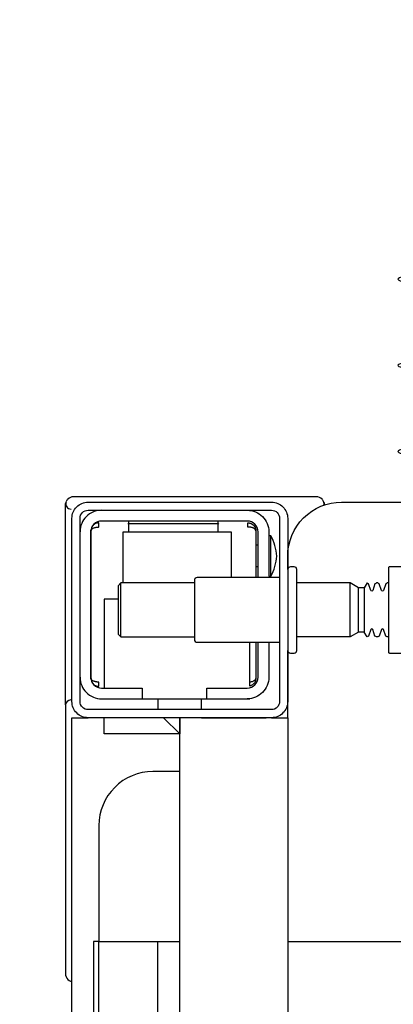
# Model space of a CAD drawing. Header units: millimetres. Extents: x 11979 to 37895, y 18730 to 47884.
# Tile 118 of 256: x 34596 to 34603, y 39344 to 39362. Entities that reach past the tile are written whole.
import ezdxf

# ---------------------------------------------------------------- set-up
doc = ezdxf.new("R2010")
doc.units = ezdxf.units.MM
for name, color, linetype in [('-WYMIAR', 8, 'Continuous'), ('_PROJEKTOWANE', 5, 'Continuous'), ('PROJEKTOWANE', 5, 'Continuous')]:
    doc.layers.add(name, color=color, linetype=linetype)
doc.styles.get("Standard").update_dxf_attribs({"font": 'arial.ttf'})
doc.dimstyles.new('CZA-KROPKA-50', dxfattribs={"dimtxt": 12, "dimasz": 1, "dimexe": 2, "dimexo": 25, "dimgap": 4, "dimtad": 1, "dimdec": 1, "dimrnd": 0.5, "dimzin": 9, "dimdsep": 46, "dimtxsty": 'Standard', "dimblk": 'CZA-KROPKA', "dimblk1": 'CZA-KROPKA', "dimblk2": 'CZA-KROPKA', "dimsah": 1, "dimcen": -20, "dimse1": 1, "dimse2": 1, "dimclrd": 8, "dimclre": 8, "dimclrt": 9, "dimadec": 0, "dimazin": 0, "dimtfac": 1, "dimtdec": 1, "dimtmove": 1, "dimatfit": 3, "dimldrblk": 'CZA-KROPKA', "dimfxl": 1, "dimtolj": 1, "dimtzin": 9, "dimarcsym": 0})

# ---------------------------------------------------------------- blocks, each defined once
blk = doc.blocks.new('99440_TOP')
for points in [[(-0.1598, 0.04968), (-0.17235, 0.04968, 0.405519), (-0.17187, 0.05018), (-0.17187, 0.05088, 0.414214), (-0.17237, 0.05138), (-0.18737, 0.05138, 0.414214), (-0.18787, 0.05088), (-0.18787, 0.05018, 0.405519), (-0.18738, 0.04968), (-0.18987, 0.04968, -0.414214), (-0.19987, 0.05968), (-0.19987, 0.13968, -0.266001), (-0.19493, 0.1483)], [(-0.18787, 0.14483), (-0.18787, 0.06856, 0.414214), (-0.18767, 0.06836), (-0.17532, 0.06836), (-0.17207, 0.06836, 0.414214), (-0.17187, 0.06856), (-0.17187, 0.07236)], [(-0.18487, 0.06836), (-0.18487, 0.06812, -0.050055), (-0.18472, 0.06786), (-0.1835, 0.06745, -0.719897), (-0.1835, 0.06707), (-0.18472, 0.06666, -0.050055), (-0.18487, 0.0664), (-0.18487, 0.06612, -0.050055), (-0.18472, 0.06586), (-0.1835, 0.06545, -0.719897), (-0.1835, 0.06507), (-0.18472, 0.06466, -0.050055), (-0.18487, 0.0644), (-0.18397, 0.06388), (-0.18397, 0.06282), (-0.18487, 0.06126), (-0.18487, 0.05138)], [(-0.17487, 0.06836), (-0.17487, 0.06812, 0.050055), (-0.17501, 0.06786), (-0.17623, 0.06745, 0.719897), (-0.17623, 0.06707), (-0.17501, 0.06666, 0.050055), (-0.17487, 0.0664), (-0.17487, 0.06612, 0.050055), (-0.17501, 0.06586), (-0.17623, 0.06545, 0.719897), (-0.17623, 0.06507), (-0.17501, 0.06466, 0.050055), (-0.17487, 0.0644), (-0.17577, 0.06388), (-0.17577, 0.06282), (-0.17487, 0.06126), (-0.17487, 0.05138)], [(-0.19998, 0.05634, 0.091301), (-0.20042, 0.05604, 0.198909), (-0.20086, 0.05497)], [(-0.19931, 0.0564, 0.170835), (-0.19998, 0.05634)], [(-0.18612, 0.04656, 0.119096), (-0.18987, 0.04764, 0.119096), (-0.19362, 0.04656)], [(-0.18587, 0.04818), (-0.18587, 0.03288, 0.414214), (-0.18537, 0.03238), (-0.17437, 0.03238, 0.414214), (-0.17387, 0.03288), (-0.17387, 0.04818)], [(-0.19837, 0.04218, -0.414214), (-0.19437, 0.04618), (-0.18612, 0.04618), (-0.18612, 0.04656), (-0.19362, 0.04656), (-0.19362, 0.04618)], [(-0.17387, 0.04618), (-0.16737, 0.04618, -0.414214), (-0.16337, 0.04218), (-0.1634, 0.04268)], [(-0.18587, 0.04418), (-0.19437, 0.04418, 0.414214), (-0.19637, 0.04218), (-0.19637, 0.01518, 0.414214), (-0.19437, 0.01318), (-0.16737, 0.01318, 0.414214), (-0.16537, 0.01518), (-0.16537, 0.02268), (-0.16337, 0.02268), (-0.16337, 0.04218)], [(-0.16337, 0.03468), (-0.16537, 0.03468), (-0.16537, 0.04218, 0.414214), (-0.16737, 0.04418), (-0.17387, 0.04418)], [(-0.19437, 0.02025), (-0.19502, 0.02024), (-0.19529, 0.02024), (-0.19547, 0.02024), (-0.19554, 0.02024, 0.116465), (-0.19576, 0.02018), (-0.19588, 0.02013), (-0.19588, 0.03683), (-0.19576, 0.03678, 0.116465), (-0.19554, 0.03672), (-0.19529, 0.03672), (-0.19502, 0.03672), (-0.19437, 0.03671)], [(-0.14987, 0.02968), (-0.14987, 0.02468, 0.414214), (-0.13987, 0.01468), (-0.11834, 0.01468), (-0.11834, 0.02968)], [(-0.16737, 0.01118, 0.414214), (-0.16337, 0.01518), (-0.16337, 0.02268)], [(-0.19837, 0.01518, 0.414214), (-0.19437, 0.01118)], [(-0.20086, 0.00998, 0.198909), (-0.20042, 0.00892, 0.091301), (-0.19998, 0.00862)], [(-0.16223, 0.00849), (-0.16236, 0.00849), (-0.16256, 0.00849), (-0.16281, 0.00849), (-0.1631, 0.00849), (-0.16344, 0.00849), (-0.1638, 0.00849), (-0.16414, 0.00849), (-0.19758, 0.00849), (-0.19828, 0.00849), (-0.1989, 0.00849), (-0.19935, 0.00849), (-0.19948, 0.00849), (-0.1996, 0.00851), (-0.19971, 0.00853), (-0.1999, 0.00859, 0.517033), (-0.19857, 0.00952)], [(-0.16317, 0.00948, 0.412536), (-0.16217, 0.00848), (-0.11237, 0.00848), (-0.11208, 0.00851), (-0.1118, 0.0086), (-0.11154, 0.00873), (-0.11132, 0.00892), (-0.11113, 0.00914), (-0.11099, 0.0094), (-0.1109, 0.00968)]]:
    blk.add_lwpolyline(points, format="xyb")
for points in [[(-0.11834, 0.04968), (-0.11834, 0.13968), (0.11166, 0.13968), (0.11166, 0.04968)], [(-0.18397, 0.06388), (-0.17577, 0.06388)], [(-0.17577, 0.06282), (-0.18397, 0.06282)], [(-0.17487, 0.06126), (-0.18487, 0.06126)], [(-0.20086, 0.05497), (-0.20086, 0.00998)], [(-0.19988, 0.05638), (-0.19974, 0.05642), (-0.19963, 0.05645), (-0.19949, 0.05647), (-0.19935, 0.05647)], [(-0.15987, 0.04668), (-0.15987, 0.04968), (0.16013, 0.04968), (0.16013, 0.04668)], [(-0.15987, 0.03368), (-0.15987, 0.04568)], [(-0.19187, 0.04418), (-0.19187, 0.04378)], [(-0.18787, 0.04418), (-0.18787, 0.04378)], [(-0.19465, 0.04378), (-0.18587, 0.04378)], [(-0.16651, 0.04268), (-0.16653, 0.04284), (-0.16656, 0.04295), (-0.16658, 0.04306), (-0.16662, 0.04316), (-0.16666, 0.04326), (-0.1667, 0.04337), (-0.16676, 0.04346), (-0.16681, 0.04355), (-0.16688, 0.04363), (-0.16697, 0.0437), (-0.16705, 0.04375), (-0.16715, 0.04378), (-0.16705, 0.04377), (-0.16695, 0.04376), (-0.16683, 0.04373), (-0.16673, 0.0437), (-0.16663, 0.04367), (-0.16653, 0.04362), (-0.16644, 0.04357), (-0.16633, 0.0435), (-0.16623, 0.04342), (-0.16614, 0.04334), (-0.16605, 0.04324), (-0.16597, 0.04314), (-0.1659, 0.04303), (-0.16584, 0.04292), (-0.16579, 0.0428), (-0.16575, 0.04268), (-0.17387, 0.04268)], [(-0.17387, 0.04378), (-0.16709, 0.04378)], [(-0.18487, 0.01918), (-0.19437, 0.01918), (-0.19437, 0.03918), (-0.18587, 0.03918)], [(-0.19578, 0.03679), (-0.19589, 0.03679), (-0.19602, 0.03679), (-0.19619, 0.03679), (-0.19637, 0.03679)], [(-0.16137, 0.03368), (-0.16337, 0.03368)], [(-0.18487, 0.03238), (-0.18487, 0.01876), (-0.18437, 0.01826), (-0.17537, 0.01826), (-0.17487, 0.01876), (-0.17487, 0.03238)], [(0.16013, 0.02668), (0.15713, 0.02968), (0.16013, 0.02968), (-0.15987, 0.02968), (-0.15687, 0.02968), (-0.15987, 0.02668)], [(-0.15687, 0.02968), (-0.15687, 0.01568), (-0.15987, 0.01568)], [(0.10615, 0.02968), (0.10615, 0.0256), (-0.11834, 0.0256)], [(-0.16137, 0.02568), (-0.16337, 0.02568)], [(-0.19637, 0.02017), (-0.19619, 0.02017), (-0.19602, 0.02017), (-0.19589, 0.02017), (-0.19578, 0.02017)], [(-0.17487, 0.01876), (-0.18487, 0.01876)], [(-0.18187, 0.01826), (-0.18187, 0.01568), (-0.16537, 0.01568)], [(-0.16623, 0.01353), (-0.16612, 0.01364), (-0.16605, 0.01371), (-0.16599, 0.01379), (-0.16593, 0.01388), (-0.16587, 0.01398), (-0.16583, 0.01407), (-0.16579, 0.01417), (-0.16575, 0.01428), (-0.16573, 0.01438), (-0.16571, 0.01449), (-0.1657, 0.01459), (-0.1657, 0.01469), (-0.1658, 0.01468), (-0.16593, 0.01468), (-0.16617, 0.01468), (-0.16627, 0.01468), (-0.16637, 0.01468), (-0.16648, 0.01468), (-0.16648, 0.01458), (-0.16649, 0.01448), (-0.16649, 0.01438), (-0.16651, 0.01428), (-0.16652, 0.01418), (-0.16654, 0.01407), (-0.16657, 0.01397), (-0.1666, 0.01387), (-0.16663, 0.01377), (-0.16667, 0.01366), (-0.16672, 0.01356), (-0.16677, 0.01347), (-0.16684, 0.01338), (-0.16691, 0.01331), (-0.16699, 0.01325), (-0.16712, 0.01318), (-0.19462, 0.01318), (-0.1948, 0.01328), (-0.19488, 0.01336), (-0.19494, 0.01344), (-0.195, 0.01353), (-0.19505, 0.01363), (-0.19509, 0.01372), (-0.19513, 0.01383), (-0.19516, 0.01393), (-0.19519, 0.01405), (-0.19521, 0.01415), (-0.19522, 0.01425), (-0.19524, 0.01435), (-0.19525, 0.01446), (-0.19525, 0.01458), (-0.19526, 0.01468), (-0.19604, 0.01467), (-0.19603, 0.01456), (-0.19602, 0.01446), (-0.196, 0.01435), (-0.19597, 0.01425), (-0.19594, 0.01415), (-0.1959, 0.01405), (-0.19585, 0.01395), (-0.19579, 0.01386), (-0.19573, 0.01377), (-0.19566, 0.01369), (-0.19558, 0.01361), (-0.1955, 0.01353)], [(-0.03292, 0.00968), (-0.15987, 0.00968), (-0.15987, 0.01268)]]:
    blk.add_lwpolyline(points)
for points in [[(-0.19987, 0.01268), (-0.19987, 0.04668, -0.414214), (-0.19687, 0.04968), (-0.16287, 0.04968, -0.414214), (-0.15987, 0.04668), (-0.15987, 0.01268, -0.414214), (-0.16287, 0.00968), (-0.19687, 0.00968, -0.414214)], [(-0.16137, 0.04668), (-0.16137, 0.01268, -0.414214), (-0.16287, 0.01118), (-0.19687, 0.01118, -0.414214), (-0.19837, 0.01268), (-0.19837, 0.04668, -0.414214), (-0.19687, 0.04818), (-0.16287, 0.04818, -0.414214)]]:
    blk.add_lwpolyline(points, format="xyb", close=True)
for points in [[(-0.19454, 0.04378), (-0.19453, 0.04378), (-0.19453, 0.04378), (-0.19453, 0.04378), (-0.19453, 0.04378), (-0.19453, 0.04378), (-0.19453, 0.04378), (-0.19453, 0.04378), (-0.19453, 0.04378), (-0.19453, 0.04378), (-0.19453, 0.04378), (-0.19453, 0.04378), (-0.19453, 0.04378), (-0.19453, 0.04378), (-0.19453, 0.04378), (-0.19453, 0.04378), (-0.19453, 0.04378), (-0.19454, 0.04378), (-0.19454, 0.04378), (-0.19454, 0.04378), (-0.19454, 0.04378), (-0.19455, 0.04378), (-0.19455, 0.04378), (-0.19456, 0.04378), (-0.19457, 0.04378), (-0.19457, 0.04378), (-0.19458, 0.04378), (-0.19458, 0.04378), (-0.19458, 0.04378), (-0.19458, 0.04378), (-0.19459, 0.04378), (-0.19459, 0.04378), (-0.19459, 0.04377), (-0.19459, 0.04377), (-0.1946, 0.04377), (-0.1946, 0.04377), (-0.1946, 0.04377), (-0.1946, 0.04377), (-0.1946, 0.04377), (-0.1946, 0.04377), (-0.19461, 0.04377), (-0.19461, 0.04377), (-0.19461, 0.04377), (-0.19461, 0.04377), (-0.19461, 0.04377), (-0.19462, 0.04377), (-0.19462, 0.04377), (-0.19462, 0.04377), (-0.19462, 0.04377), (-0.19463, 0.04377), (-0.19463, 0.04377), (-0.19463, 0.04377), (-0.19463, 0.04377), (-0.19464, 0.04376), (-0.19464, 0.04376), (-0.19465, 0.04376), (-0.19465, 0.04376), (-0.19466, 0.04376), (-0.19467, 0.04375), (-0.19467, 0.04375), (-0.19468, 0.04375), (-0.19469, 0.04375), (-0.1947, 0.04374), (-0.1947, 0.04374), (-0.19471, 0.04373), (-0.19472, 0.04373), (-0.19472, 0.04373), (-0.19473, 0.04372), (-0.19474, 0.04372), (-0.19475, 0.04371), (-0.19475, 0.04371), (-0.19476, 0.04371), (-0.19477, 0.0437), (-0.19477, 0.0437), (-0.19478, 0.04369), (-0.19479, 0.04368), (-0.19479, 0.04368), (-0.1948, 0.04367), (-0.19481, 0.04367), (-0.19482, 0.04366), (-0.19482, 0.04366), (-0.19483, 0.04365), (-0.19484, 0.04364), (-0.19484, 0.04364), (-0.19485, 0.04363), (-0.19486, 0.04362), (-0.19486, 0.04362), (-0.19487, 0.04361), (-0.19488, 0.0436), (-0.19488, 0.04359), (-0.19489, 0.04359), (-0.19489, 0.04358), (-0.1949, 0.04357), (-0.19491, 0.04356), (-0.19491, 0.04356), (-0.19492, 0.04355), (-0.19493, 0.04354), (-0.19493, 0.04353), (-0.19494, 0.04352), (-0.19494, 0.04351), (-0.19495, 0.0435), (-0.19496, 0.0435), (-0.19496, 0.04349), (-0.19497, 0.04348), (-0.19497, 0.04347), (-0.19498, 0.04346), (-0.19499, 0.04345), (-0.19499, 0.04344), (-0.195, 0.04343), (-0.195, 0.04342), (-0.19501, 0.04341), (-0.19501, 0.0434), (-0.19502, 0.04339), (-0.19503, 0.04338), (-0.19503, 0.04337), (-0.19504, 0.04336), (-0.19504, 0.04335), (-0.19505, 0.04333), (-0.19505, 0.04332), (-0.19506, 0.04331), (-0.19506, 0.0433), (-0.19507, 0.04329), (-0.19507, 0.04328), (-0.19508, 0.04327), (-0.19508, 0.04325), (-0.19509, 0.04324), (-0.19509, 0.04323), (-0.1951, 0.04322), (-0.1951, 0.04321), (-0.19511, 0.04319), (-0.19511, 0.04318), (-0.19511, 0.04317), (-0.19512, 0.04316), (-0.19513, 0.04313), (-0.19514, 0.04311), (-0.19514, 0.04308), (-0.19515, 0.04306), (-0.19516, 0.04303), (-0.19517, 0.043), (-0.19517, 0.04298), (-0.19518, 0.04295), (-0.19519, 0.04293), (-0.19519, 0.0429), (-0.1952, 0.04287), (-0.1952, 0.04285), (-0.19521, 0.04282), (-0.19521, 0.04279), (-0.19522, 0.04277), (-0.19522, 0.04274), (-0.19522, 0.04271), (-0.19523, 0.04269), (-0.19523, 0.04266), (-0.19524, 0.04263), (-0.19524, 0.04261), (-0.19524, 0.04258), (-0.19524, 0.04257), (-0.19524, 0.04256), (-0.19524, 0.04255), (-0.19524, 0.04255), (-0.19524, 0.04254), (-0.19524, 0.04253), (-0.19524, 0.04253), (-0.19525, 0.04252), (-0.19525, 0.04252), (-0.19525, 0.04251), (-0.19525, 0.04251), (-0.19525, 0.0425), (-0.19525, 0.0425), (-0.19525, 0.04249), (-0.19525, 0.04249), (-0.19525, 0.04248), (-0.19525, 0.04248), (-0.19525, 0.04247), (-0.19525, 0.04247), (-0.19525, 0.04246), (-0.19525, 0.04246), (-0.19525, 0.04246), (-0.19525, 0.04245), (-0.19525, 0.04245), (-0.19525, 0.04245), (-0.19525, 0.04244), (-0.19525, 0.04244), (-0.19525, 0.04244), (-0.19525, 0.04244), (-0.19525, 0.04243), (-0.19525, 0.04243), (-0.19525, 0.04243), (-0.19525, 0.04242), (-0.19525, 0.04242), (-0.19525, 0.04242), (-0.19525, 0.04241), (-0.19525, 0.0424), (-0.19525, 0.0424), (-0.19525, 0.04239), (-0.19525, 0.04239), (-0.19525, 0.04239), (-0.19525, 0.04238), (-0.19525, 0.04238), (-0.19525, 0.04237), (-0.19525, 0.04237), (-0.19525, 0.04236), (-0.19525, 0.04236), (-0.19525, 0.04235), (-0.19525, 0.04235), (-0.19525, 0.04234), (-0.19525, 0.04234), (-0.19525, 0.04234), (-0.19525, 0.04233), (-0.19525, 0.04232), (-0.19525, 0.04232), (-0.19525, 0.04231), (-0.19525, 0.04231), (-0.19525, 0.04231), (-0.19525, 0.0423), (-0.19525, 0.0423), (-0.19525, 0.0423), (-0.19525, 0.04229), (-0.19525, 0.04229), (-0.19525, 0.04229), (-0.19525, 0.04229), (-0.19525, 0.04228), (-0.19525, 0.04228), (-0.19525, 0.04228), (-0.19526, 0.04228), (-0.19526, 0.04228), (-0.19526, 0.04228), (-0.19526, 0.04227), (-0.19526, 0.04227), (-0.19527, 0.04227), (-0.19527, 0.04227), (-0.19527, 0.04227), (-0.19527, 0.04227), (-0.19528, 0.04227), (-0.19528, 0.04227), (-0.19529, 0.04227), (-0.19529, 0.04227), (-0.1953, 0.04228), (-0.19531, 0.04228), (-0.19532, 0.04228), (-0.19532, 0.04228), (-0.19533, 0.04228), (-0.19533, 0.04228), (-0.19533, 0.04228), (-0.19534, 0.04228), (-0.19535, 0.04228), (-0.19536, 0.04228), (-0.19536, 0.04228), (-0.19537, 0.04228), (-0.19538, 0.04228), (-0.19539, 0.04228), (-0.1954, 0.04228), (-0.19541, 0.04228), (-0.19542, 0.04228), (-0.19543, 0.04228), (-0.19544, 0.04228), (-0.19545, 0.04228), (-0.19546, 0.04228), (-0.19548, 0.04228), (-0.1955, 0.04228), (-0.19552, 0.04228), (-0.19555, 0.04228), (-0.19557, 0.04228), (-0.19561, 0.04228), (-0.19563, 0.04228), (-0.19565, 0.04228), (-0.19582, 0.04228), (-0.19583, 0.04228), (-0.19585, 0.04228), (-0.19586, 0.04228), (-0.19587, 0.04228), (-0.19589, 0.04228), (-0.1959, 0.04228), (-0.19591, 0.04228), (-0.19592, 0.04228), (-0.19593, 0.04228), (-0.19594, 0.04228), (-0.19595, 0.04228), (-0.19596, 0.04228), (-0.19597, 0.04228), (-0.19598, 0.04228), (-0.19598, 0.04228), (-0.196, 0.04229), (-0.196, 0.04229), (-0.19601, 0.04229), (-0.19601, 0.04229), (-0.19602, 0.04229), (-0.19602, 0.04229), (-0.19602, 0.04229), (-0.19602, 0.04229), (-0.19603, 0.04229), (-0.19603, 0.04229), (-0.19603, 0.04228), (-0.19603, 0.04228), (-0.19603, 0.04228), (-0.19603, 0.04228), (-0.19603, 0.04228), (-0.19603, 0.04228), (-0.19603, 0.04227), (-0.19603, 0.04227), (-0.19603, 0.04227), (-0.19603, 0.04227), (-0.19603, 0.04227), (-0.19603, 0.04227), (-0.19603, 0.04227), (-0.19604, 0.04227), (-0.19604, 0.04227), (-0.19604, 0.04227), (-0.19604, 0.04228), (-0.19604, 0.04228), (-0.19604, 0.04228), (-0.19604, 0.04229), (-0.19604, 0.04229), (-0.19604, 0.04229), (-0.19604, 0.0423), (-0.19604, 0.04231), (-0.19604, 0.04232), (-0.19603, 0.04233), (-0.19603, 0.04234), (-0.19603, 0.04234), (-0.19603, 0.04234), (-0.19603, 0.04235), (-0.19603, 0.04235), (-0.19603, 0.04236), (-0.19603, 0.04236), (-0.19603, 0.04237), (-0.19603, 0.04238), (-0.19603, 0.04239), (-0.19603, 0.04239), (-0.19603, 0.0424), (-0.19603, 0.0424), (-0.19603, 0.04241), (-0.19603, 0.04241), (-0.19603, 0.04241), (-0.19603, 0.04242), (-0.19603, 0.04242), (-0.19603, 0.04243), (-0.19603, 0.04243), (-0.19603, 0.04244), (-0.19603, 0.04244), (-0.19603, 0.04245), (-0.19603, 0.04245), (-0.19603, 0.04246), (-0.19602, 0.04246), (-0.19602, 0.04246), (-0.19602, 0.04246), (-0.19602, 0.04247), (-0.19602, 0.04247), (-0.19602, 0.04248), (-0.19602, 0.04248), (-0.19602, 0.04248), (-0.19602, 0.04249), (-0.19602, 0.04249), (-0.19602, 0.0425), (-0.19602, 0.04251), (-0.19602, 0.04251), (-0.19602, 0.04252), (-0.19602, 0.04252), (-0.19601, 0.04253), (-0.19601, 0.04254), (-0.19601, 0.04254), (-0.19601, 0.04255), (-0.19601, 0.04256), (-0.19601, 0.04256), (-0.19601, 0.04257), (-0.19601, 0.04258), (-0.196, 0.04259), (-0.196, 0.0426), (-0.196, 0.0426), (-0.196, 0.04261), (-0.19599, 0.04263), (-0.19599, 0.04264), (-0.19599, 0.04266), (-0.19598, 0.04268), (-0.19598, 0.04269), (-0.19597, 0.04271), (-0.19597, 0.04273), (-0.19596, 0.04274), (-0.19596, 0.04276), (-0.19595, 0.04277), (-0.19595, 0.04279), (-0.19594, 0.04281), (-0.19593, 0.04282), (-0.19593, 0.04284), (-0.19592, 0.04285), (-0.19591, 0.04287), (-0.19591, 0.04288), (-0.1959, 0.0429), (-0.19589, 0.04291), (-0.19589, 0.04293), (-0.19588, 0.04295), (-0.19587, 0.04296), (-0.19586, 0.04298), (-0.19586, 0.04299), (-0.19585, 0.043), (-0.19584, 0.04302), (-0.19583, 0.04303), (-0.19582, 0.04305), (-0.19581, 0.04306), (-0.19581, 0.04308), (-0.1958, 0.04309), (-0.19579, 0.04311), (-0.19578, 0.04312), (-0.19577, 0.04313), (-0.19576, 0.04315), (-0.19575, 0.04316), (-0.19574, 0.04317), (-0.19573, 0.04319), (-0.19572, 0.0432), (-0.19571, 0.04321), (-0.1957, 0.04323), (-0.19569, 0.04324), (-0.19568, 0.04325), (-0.19566, 0.04327), (-0.19565, 0.04328), (-0.19564, 0.04329), (-0.19563, 0.0433), (-0.19562, 0.04332), (-0.19561, 0.04333), (-0.1956, 0.04334), (-0.19558, 0.04335), (-0.19557, 0.04336), (-0.19556, 0.04338), (-0.19555, 0.04339), (-0.19553, 0.0434), (-0.19552, 0.04341), (-0.19551, 0.04342), (-0.1955, 0.04343), (-0.19548, 0.04344), (-0.19547, 0.04345), (-0.19546, 0.04346), (-0.19544, 0.04347), (-0.19543, 0.04348), (-0.19542, 0.04349), (-0.1954, 0.0435), (-0.19539, 0.04351), (-0.19538, 0.04352), (-0.19536, 0.04353), (-0.19535, 0.04354), (-0.19533, 0.04355), (-0.19532, 0.04356), (-0.1953, 0.04357), (-0.19529, 0.04358), (-0.19527, 0.04358), (-0.19526, 0.04359), (-0.19525, 0.0436), (-0.19523, 0.04361), (-0.19522, 0.04362), (-0.1952, 0.04362), (-0.19519, 0.04363), (-0.19517, 0.04364), (-0.19515, 0.04365), (-0.19514, 0.04365), (-0.19512, 0.04366), (-0.19511, 0.04367), (-0.19509, 0.04367), (-0.19508, 0.04368), (-0.19506, 0.04368), (-0.19505, 0.04369), (-0.19503, 0.0437), (-0.19501, 0.0437), (-0.195, 0.04371), (-0.19498, 0.04371), (-0.19497, 0.04372), (-0.19495, 0.04372), (-0.19493, 0.04373), (-0.19492, 0.04373), (-0.1949, 0.04373), (-0.19488, 0.04374), (-0.19487, 0.04374), (-0.19485, 0.04375), (-0.19483, 0.04375), (-0.19482, 0.04375), (-0.1948, 0.04376), (-0.19478, 0.04376), (-0.19478, 0.04376), (-0.19477, 0.04376), (-0.19476, 0.04376), (-0.19475, 0.04376), (-0.19474, 0.04377), (-0.19473, 0.04377), (-0.19472, 0.04377), (-0.1947, 0.04377), (-0.19469, 0.04377), (-0.19468, 0.04377), (-0.19467, 0.04377), (-0.19466, 0.04377), (-0.19466, 0.04377), (-0.19465, 0.04378), (-0.19464, 0.04378), (-0.19464, 0.04378), (-0.19463, 0.04378), (-0.19462, 0.04378), (-0.19461, 0.04378), (-0.19461, 0.04378), (-0.19461, 0.04378), (-0.1946, 0.04378), (-0.1946, 0.04378), (-0.19458, 0.04378), (-0.19457, 0.04378), (-0.19457, 0.04378), (-0.19456, 0.04378), (-0.19456, 0.04378), (-0.19456, 0.04378), (-0.19456, 0.04378), (-0.19456, 0.04378), (-0.19455, 0.04378), (-0.19455, 0.04378), (-0.19455, 0.04378), (-0.19454, 0.04378), (-0.19454, 0.04378), (-0.19454, 0.04378), (-0.19454, 0.04378)], [(-0.11834, 0.01368), (0.11166, 0.01368), (0.11166, 0.01468), (-0.11834, 0.01468)]]:
    blk.add_lwpolyline(points, close=True)
for centre in [(-0.24123, 0.12581), (-0.22525, 0.12581), (-0.20926, 0.12581)]:
    blk.add_ellipse(centre, major_axis=(0, 0.0557), ratio=0.04256, start_param=0.705617, end_param=3.691026)
blk = doc.blocks.new('CZA-KROPKA')
at = {"layer": '-WYMIAR', "linetype": 'ByBlock'}
for p, q in [((0, 10), (0, -10)), ((5, 0), (-5, 0))]:
    blk.add_line(p, q, dxfattribs=at)
at = {"layer": '-WYMIAR', "linetype": 'ByBlock', "const_width": 2.5}
blk.add_lwpolyline([(-1.25, 0, 1), (1.25, 0, 1)], format="xyb", close=True, dxfattribs=at)
blk = doc.blocks.new('*D2640')
at = {"layer": '_PROJEKTOWANE', "color": 8, "lineweight": -2}
blk.add_line((34571.804, 39390.405), (34571.804, 39290.955), dxfattribs=at)
at = {"layer": 'Defpoints', "color": 0}
for p in [(34626.076, 39391.405), (34571.804, 39289.955), (34653.426, 39289.955)]:
    blk.add_point(p, dxfattribs=at)
at = {"layer": '_PROJEKTOWANE', "color": 8, "lineweight": -2}
for p, rotation in [((34571.804, 39391.405), 90), ((34571.804, 39289.955), 270)]:
    blk.add_blockref('CZA-KROPKA', p, dxfattribs=dict(at, rotation=rotation))
at = {"layer": '_PROJEKTOWANE', "color": 9, "insert": (34561.677, 39340.68), "char_height": 12, "attachment_point": 5, "rotation": 90}
blk.add_mtext('\\A1;101.5', dxfattribs=at)

msp = doc.modelspace()

# ---------------------------------------------------------------- hatches: boundary and pattern name
at = {"layer": '-WYMIAR'}
h = msp.add_hatch(dxfattribs=at)
h.set_pattern_fill('DACHOWKA', color=256)
h.set_pattern_definition([(0, (478104.06, 37407.676), (0, 45), [9, -6]), (0, (478111.56, 37430.176), (0, 45), [9, -6]), (90, (478101.062, 37410.676), (-15, 9e-16), [19.5, -25.5]), (90, (478108.562, 37433.176), (-15, 9e-16), [19.5, -25.5]), (45, (478113.06, 37407.676), (-22.4999964, 22.4999964), [4.2426, -27.5772]), (45, (478128.06, 37407.676), (-22.4999964, 22.4999964), [4.2426, -27.5772]), (45, (478143.06, 37407.676), (-22.4999964, 22.4999964), [4.2426, -27.5772]), (135, (478104.06, 37407.676), (-22.4999964, -22.4999964), [4.2426, -27.5772]), (135, (478119.06, 37407.676), (-22.4999964, -22.4999964), [4.2426, -27.5772]), (135, (478134.06, 37407.676), (-22.4999964, -22.4999964), [4.2426, -27.5772])])
h.paths.add_polyline_path([(35727.329, 39265.955), (35405.731, 39265.955), (35405.731, 39204.405), (35727.329, 39204.405)])
h.paths.add_polyline_path([(35779.329, 39265.955), (35738.329, 39265.955), (35738.329, 39204.405), (35129.454, 39204.186, -1.559034), (35101.961, 39204.405), (34776.164, 39204.405, -1.53309), (34748.709, 39204.274), (34120.329, 39204.405), (34120.329, 39265.955), (34079.329, 39265.955), (34079.329, 39163.405), (35779.329, 39163.405)])
h.paths.add_polyline_path([(35784.329, 39289.955), (35784.329, 39531.905), (35779.329, 39531.905), (35779.329, 39289.955), (35779.329, 39163.405), (34079.329, 39163.405), (34079.329, 39572.905), (34074.329, 39572.905), (34074.329, 39127.405), (35784.329, 39127.405)])
h.paths.add_polyline_path([(35648.147, 39173.014), (35648.147, 39197.661), (35623.418, 39197.661), (35623.418, 39173.014)], flags=16)

# ---------------------------------------------------------------- block references
at = {"layer": 'PROJEKTOWANE', "xscale": 100, "yscale": 100, "zscale": 100, "rotation": 270}
msp.add_blockref('99440_TOP', (34596.149, 39333.097), dxfattribs=at)

# ---------------------------------------------------------------- dimensions: what is measured, and where the dimension line sits
at = {"layer": '_PROJEKTOWANE'}
dim = msp.add_linear_dim(base=(34571.804, 39289.9546), p1=(34626.0763, 39391.4052), p2=(34653.4263, 39289.9546), angle=90, dimstyle='CZA-KROPKA-50', dxfattribs=at)
dim.commit()
dim.dimension.update_dxf_attribs({"geometry": '*D2640', "text_midpoint": (34561.6771, 39340.6799)})

doc.saveas('drawing.dxf')
